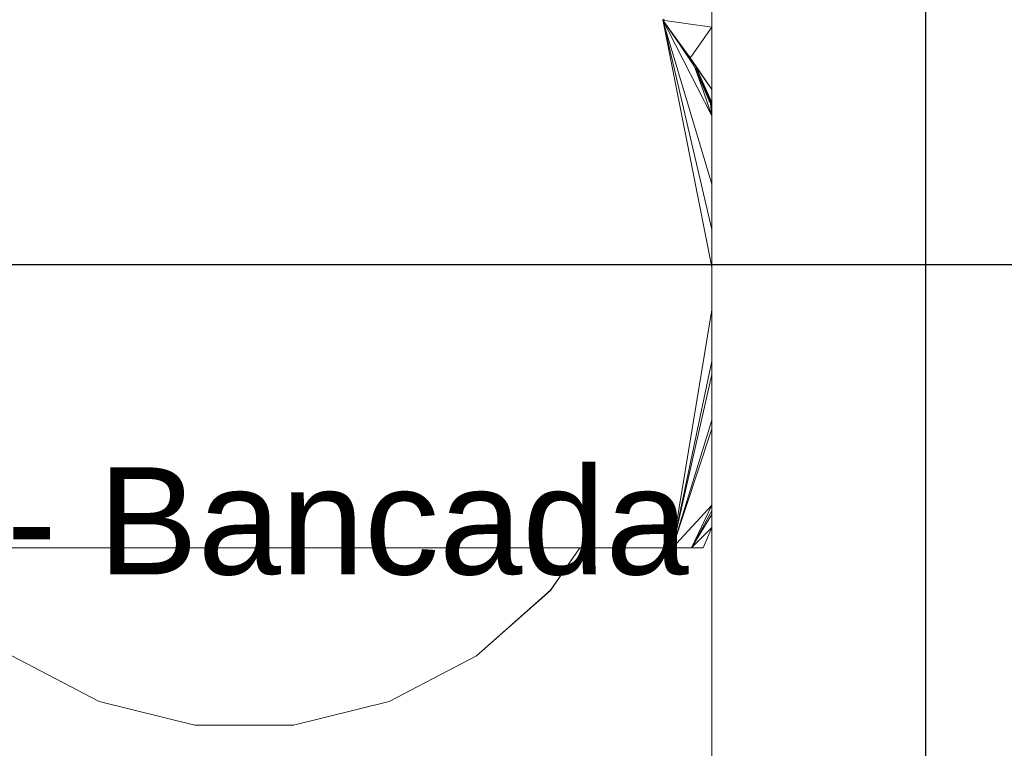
# Model space of a CAD drawing. Header units: millimetres. Extents: x -16331 to -10174, y -4135 to -3584.
# Tile 68 of 256: x -10358.88 to -10357.04, y -4017.3 to -4015.94. Entities that reach past the tile are written whole.
import ezdxf

# ---------------------------------------------------------------- set-up
doc = ezdxf.new("R2010")
doc.units = ezdxf.units.MM
for name, color, linetype, lineweight in [('DI-Cotas', 9, 'Continuous', 5), ('DI-Elementos externos em corte', 9, 'Continuous', 18), ('DI-Elementos externos em vista', 9, 'Continuous', 5), ('IFC-IfcBuildingElementProxy-Contorno', 250, 'Continuous', 5), ('IFC-IfcWallStandardCase-Contorno', 250, 'Continuous', 5)]:
    doc.layers.add(name, color=color, linetype=linetype, lineweight=lineweight)
doc.layers.add('DI-Eixos', color=7, linetype='Continuous')
doc.layers.add('Textos', color=7, linetype='Continuous')
doc.styles.add('Arial', font='arial.ttf', dxfattribs={"height": 100})
doc.styles.add('TimesNewRoman', font='times.ttf')
doc.dimstyles.new('UM_25.000000', dxfattribs={"dimtxt": 0.18, "dimasz": 0.1, "dimexe": 0.1, "dimexo": 0.2, "dimgap": 0, "dimtad": 1, "dimtih": 1, "dimtoh": 1, "dimdec": 1, "dimlfac": 25, "dimzin": 0, "dimdsep": 46, "dimtxsty": 'Standard', "dimblk": 'CLOSED', "dimblk1": 'CLOSED', "dimblk2": 'CLOSED', "dimcen": 0.09, "dimdle": 0.1, "dimadec": 1, "dimazin": 2, "dimtfac": 1, "dimtdec": 4, "dimtofl": 0, "dimtmove": 0, "dimatfit": 3, "dimldrblk": 'CLOSED', "dimfxl": 1, "dimtolj": 1, "dimarcsym": 0})

# ---------------------------------------------------------------- blocks, each defined once
blk = doc.blocks.new('_Dot')
at = {"color": 0, "linetype": 'ByBlock', "lineweight": -2}
blk.add_line((-0.5, 0), (-1, 0), dxfattribs=at)
at = {"color": 0, "linetype": 'ByBlock', "const_width": 0.5}
blk.add_lwpolyline([(-0.25, 0, 1), (0.25, 0, 1)], format="xyb", close=True, dxfattribs=at)
blk = doc.blocks.new('*D224')
at = {"layer": 'Defpoints', "color": 0, "transparency": 16777216}
for p in [(-10358.1826, -4008.1924), (-10357.1826, -4008.1924), (-10358.1826, -4018.7924)]:
    blk.add_point(p, dxfattribs=at)
at = {"layer": 'DI-Cotas', "color": 0, "lineweight": -2, "transparency": 16777216}
for p, q in [((-10357.9826, -4008.1924), (-10357.0826, -4008.1924)), ((-10357.1826, -4018.6924), (-10357.1826, -4008.2924)), ((-10357.9826, -4018.7924), (-10357.0826, -4018.7924))]:
    blk.add_line(p, q, dxfattribs=at)
at = {"layer": 'DI-Cotas', "color": 0, "lineweight": -2, "transparency": 16777216, "xscale": 0.1, "yscale": 0.1, "zscale": 0.1}
for p, rotation in [((-10357.1826, -4008.1924), 90), ((-10357.1826, -4018.7924), 270)]:
    blk.add_blockref('_Dot', p, dxfattribs=dict(at, rotation=rotation))
at = {"layer": 'DI-Cotas', "transparency": 16777216, "insert": (-10357.3326, -4013.4924), "char_height": 0.15, "attachment_point": 5, "rotation": 90, "style": 'TimesNewRoman'}
blk.add_mtext('\\A1;265', dxfattribs=at)

msp = doc.modelspace()

# ---------------------------------------------------------------- linework, layer by layer
at = {"layer": 'DI-Eixos'}
msp.add_line((-10376.1671, -4016.3924), (-10355.1826, -4016.3924), dxfattribs=at)
at = {"layer": 'DI-Elementos externos em corte'}
for p, q in [((-10357.5826, -4015.9497), (-10357.5826, -4015.8731)), ((-10357.6715, -4015.9349), (-10357.6738, -4015.9364)), ((-10357.6738, -4015.9364), (-10357.6701, -4015.937)), ((-10357.6738, -4015.9364), (-10357.6228, -4016.0068)), ((-10357.6721, -4015.9452), (-10357.6738, -4015.9364)), ((-10357.6367, -4015.9894), (-10357.6738, -4015.9364)), ((-10357.6432, -4015.9813), (-10357.6738, -4015.9364)), ((-10357.6738, -4015.9364), (-10357.6645, -4015.9546)), ((-10357.6738, -4015.9364), (-10357.6707, -4015.9469)), ((-10357.6738, -4015.9364), (-10357.6716, -4015.9457)), ((-10357.6701, -4015.937), (-10357.6352, -4015.942)), ((-10357.6697, -4015.9574), (-10357.6721, -4015.9452)), ((-10357.6716, -4015.9457), (-10357.6685, -4015.9593)), ((-10357.6707, -4015.9469), (-10357.6657, -4015.9636)), ((-10357.5826, -4016.3975), (-10357.6697, -4015.9574)), ((-10357.6645, -4015.9546), (-10357.6361, -4016.0104)), ((-10357.6352, -4015.942), (-10357.5826, -4015.9497)), ((-10357.5826, -4015.9497), (-10357.6208, -4016.004)), ((-10357.5826, -4016.066), (-10357.5826, -4015.9497)), ((-10357.6685, -4015.9593), (-10357.5826, -4016.3271)), ((-10357.6657, -4015.9636), (-10357.5826, -4016.2429)), ((-10357.6147, -4016.023), (-10357.6432, -4015.9813)), ((-10357.6232, -4016.0086), (-10357.6367, -4015.9894)), ((-10357.6361, -4016.0104), (-10357.5826, -4016.1151)), ((-10357.6232, -4016.0086), (-10357.6147, -4016.023)), ((-10357.6189, -4016.0149), (-10357.6232, -4016.0086)), ((-10357.6211, -4016.0044), (-10357.6228, -4016.0068)), ((-10357.6228, -4016.0068), (-10357.6147, -4016.0186)), ((-10357.6208, -4016.004), (-10357.6211, -4016.0044)), ((-10357.6147, -4016.023), (-10357.6189, -4016.0149)), ((-10357.6147, -4016.0186), (-10357.6144, -4016.0191)), ((-10357.5875, -4016.0869), (-10357.6147, -4016.023)), ((-10357.6147, -4016.023), (-10357.5984, -4016.0698)), ((-10357.6144, -4016.0191), (-10357.5826, -4016.066)), ((-10357.5826, -4016.066), (-10357.6127, -4016.0231)), ((-10357.6127, -4016.0231), (-10357.5826, -4016.0905)), ((-10357.5826, -4016.0905), (-10357.5826, -4016.066)), ((-10357.5984, -4016.0698), (-10357.5826, -4016.1151)), ((-10357.5853, -4016.0922), (-10357.5875, -4016.0869)), ((-10357.5853, -4016.0922), (-10357.5826, -4016.1151)), ((-10357.5826, -4016.0985), (-10357.5853, -4016.0922)), ((-10357.5826, -4016.1151), (-10357.5826, -4016.0985)), ((-10357.5826, -4016.2429), (-10357.5826, -4016.1151)), ((-10357.5826, -4016.3271), (-10357.5826, -4016.2429)), ((-10357.5826, -4016.3975), (-10357.5826, -4016.3271)), ((-10357.5826, -4016.4773), (-10357.5826, -4016.3975)), ((-10357.5826, -4016.4773), (-10357.5826, -4016.3975)), ((-10357.5826, -4016.4773), (-10357.6561, -4016.9216)), ((-10357.5826, -4016.5731), (-10357.5826, -4016.4773)), ((-10357.5826, -4016.5731), (-10357.6561, -4016.9216)), ((-10357.5826, -4016.598), (-10357.5826, -4016.5731)), ((-10357.5826, -4016.598), (-10357.6561, -4016.9216)), ((-10357.5826, -4016.6832), (-10357.5826, -4016.598)), ((-10357.5826, -4016.6832), (-10357.6561, -4016.9216)), ((-10357.5826, -4016.6993), (-10357.5826, -4016.6832)), ((-10357.5826, -4016.6993), (-10357.6561, -4016.9216)), ((-10357.5826, -4016.8418), (-10357.5826, -4016.6993)), ((-10357.5826, -4016.8418), (-10357.6561, -4016.9216)), ((-10357.5826, -4016.8418), (-10357.6203, -4016.9216)), ((-10357.5826, -4016.8525), (-10357.6203, -4016.9216)), ((-10357.5826, -4016.8589), (-10357.6203, -4016.9216)), ((-10357.5826, -4016.8525), (-10357.5826, -4016.8418)), ((-10357.5826, -4016.8589), (-10357.5826, -4016.8525)), ((-10357.5826, -4016.8834), (-10357.5826, -4016.8589)), ((-10357.5826, -4016.8834), (-10357.6203, -4016.9216)), ((-10357.599, -4016.9216), (-10357.5826, -4016.8834)), ((-10358.8951, -4016.9216), (-10358.8674, -4016.9216)), ((-10358.5682, -4016.9216), (-10358.8674, -4016.9216)), ((-10358.8674, -4016.9216), (-10358.7521, -4016.9216)), ((-10358.5682, -4016.9216), (-10358.7521, -4016.9216)), ((-10358.61, -4016.9216), (-10358.7521, -4016.9216)), ((-10358.7521, -4016.9216), (-10358.7168, -4016.9216)), ((-10358.7168, -4016.9216), (-10358.61, -4016.9216)), ((-10358.61, -4016.9216), (-10358.5909, -4016.9216)), ((-10358.5909, -4016.9216), (-10358.5682, -4016.9216)), ((-10358.5084, -4016.9216), (-10358.5682, -4016.9216)), ((-10358.5253, -4016.9216), (-10358.5682, -4016.9216)), ((-10358.5682, -4016.9216), (-10358.543, -4016.9216)), ((-10358.543, -4016.9216), (-10358.4706, -4016.9216)), ((-10358.3061, -4016.9216), (-10358.5253, -4016.9216)), ((-10358.1638, -4016.9216), (-10358.5084, -4016.9216)), ((-10358.315, -4016.9216), (-10358.4706, -4016.9216)), ((-10358.3153, -4016.9216), (-10358.4706, -4016.9216)), ((-10358.3357, -4016.9216), (-10358.4706, -4016.9216)), ((-10358.4706, -4016.9216), (-10358.4233, -4016.9216)), ((-10358.4233, -4016.9216), (-10358.3357, -4016.9216)), ((-10358.3357, -4016.9216), (-10358.3153, -4016.9216)), ((-10358.3153, -4016.9216), (-10358.284, -4016.9216)), ((-10358.2934, -4016.9216), (-10358.315, -4016.9216)), ((-10358.2892, -4016.9216), (-10358.3061, -4016.9216)), ((-10358.284, -4016.9216), (-10358.2934, -4016.9216)), ((-10358.284, -4016.9216), (-10358.2892, -4016.9216)), ((-10357.8729, -4016.9216), (-10358.284, -4016.9216)), ((-10358.0858, -4016.9216), (-10358.284, -4016.9216)), ((-10358.284, -4016.9216), (-10358.208, -4016.9216)), ((-10358.0858, -4016.9216), (-10358.208, -4016.9216)), ((-10358.208, -4016.9216), (-10358.1521, -4016.9216)), ((-10358.0886, -4016.9216), (-10358.208, -4016.9216)), ((-10358.0829, -4016.9216), (-10358.1638, -4016.9216)), ((-10358.1521, -4016.9216), (-10358.0886, -4016.9216)), ((-10358.0886, -4016.9216), (-10358.0858, -4016.9216)), ((-10358.0858, -4016.9216), (-10357.8729, -4016.9216)), ((-10358.0858, -4016.9216), (-10358.0291, -4016.9216)), ((-10357.8729, -4016.9216), (-10358.0829, -4016.9216)), ((-10357.8729, -4016.9216), (-10358.0291, -4016.9216)), ((-10357.9167, -4016.9216), (-10358.0291, -4016.9216)), ((-10358.0291, -4016.9216), (-10358.0245, -4016.9216)), ((-10357.9167, -4016.9216), (-10358.0245, -4016.9216)), ((-10358.0245, -4016.9216), (-10357.9741, -4016.9216)), ((-10357.9741, -4016.9216), (-10357.9167, -4016.9216)), ((-10357.8729, -4016.9216), (-10357.9167, -4016.9216)), ((-10357.9167, -4016.9216), (-10357.878, -4016.9216)), ((-10357.878, -4016.9216), (-10357.8729, -4016.9216)), ((-10357.7838, -4016.9216), (-10357.8729, -4016.9216)), ((-10357.8729, -4016.9216), (-10357.8162, -4016.9216)), ((-10357.6924, -4016.9216), (-10357.8729, -4016.9216)), ((-10357.8162, -4016.9216), (-10357.7838, -4016.9216)), ((-10357.6561, -4016.9216), (-10357.7838, -4016.9216)), ((-10357.7077, -4016.9216), (-10357.7838, -4016.9216)), ((-10357.7838, -4016.9216), (-10357.7687, -4016.9216)), ((-10357.7687, -4016.9216), (-10357.729, -4016.9216)), ((-10357.729, -4016.9216), (-10357.7254, -4016.9216)), ((-10357.7254, -4016.9216), (-10357.7077, -4016.9216)), ((-10357.7077, -4016.9216), (-10357.6561, -4016.9216)), ((-10357.6561, -4016.9216), (-10357.6924, -4016.9216)), ((-10357.6203, -4016.9216), (-10357.6561, -4016.9216)), ((-10357.6561, -4016.9216), (-10357.6457, -4016.9216)), ((-10357.6457, -4016.9216), (-10357.6203, -4016.9216)), ((-10357.6203, -4016.9216), (-10357.599, -4016.9216))]:
    msp.add_line(p, q, dxfattribs=at)
at = {"layer": 'DI-Elementos externos em corte', "lineweight": 5}
for p, q in [((-10357.5826, -4015.9497), (-10357.5826, -4015.8731)), ((-10357.6715, -4015.9349), (-10357.6738, -4015.9364)), ((-10357.6738, -4015.9364), (-10357.6701, -4015.937)), ((-10357.6738, -4015.9364), (-10357.6228, -4016.0068)), ((-10357.6721, -4015.9452), (-10357.6738, -4015.9364)), ((-10357.6367, -4015.9894), (-10357.6738, -4015.9364)), ((-10357.6432, -4015.9813), (-10357.6738, -4015.9364)), ((-10357.6738, -4015.9364), (-10357.6645, -4015.9546)), ((-10357.6738, -4015.9364), (-10357.6707, -4015.9469)), ((-10357.6738, -4015.9364), (-10357.6716, -4015.9457)), ((-10357.6701, -4015.937), (-10357.6352, -4015.942)), ((-10357.6697, -4015.9574), (-10357.6721, -4015.9452)), ((-10357.6716, -4015.9457), (-10357.6685, -4015.9593)), ((-10357.6707, -4015.9469), (-10357.6657, -4015.9636)), ((-10357.5826, -4016.3975), (-10357.6697, -4015.9574)), ((-10357.6645, -4015.9546), (-10357.6361, -4016.0104)), ((-10357.6352, -4015.942), (-10357.5826, -4015.9497)), ((-10357.5826, -4015.9497), (-10357.6208, -4016.004)), ((-10357.5826, -4016.066), (-10357.5826, -4015.9497)), ((-10357.6685, -4015.9593), (-10357.5826, -4016.3271)), ((-10357.6657, -4015.9636), (-10357.5826, -4016.2429)), ((-10357.6147, -4016.023), (-10357.6432, -4015.9813)), ((-10357.6232, -4016.0086), (-10357.6367, -4015.9894)), ((-10357.6361, -4016.0104), (-10357.5826, -4016.1151)), ((-10357.6232, -4016.0086), (-10357.6147, -4016.023)), ((-10357.6189, -4016.0149), (-10357.6232, -4016.0086)), ((-10357.6211, -4016.0044), (-10357.6228, -4016.0068)), ((-10357.6228, -4016.0068), (-10357.6147, -4016.0186)), ((-10357.6208, -4016.004), (-10357.6211, -4016.0044)), ((-10357.6147, -4016.023), (-10357.6189, -4016.0149)), ((-10357.6147, -4016.0186), (-10357.6144, -4016.0191)), ((-10357.5875, -4016.0869), (-10357.6147, -4016.023)), ((-10357.6147, -4016.023), (-10357.5984, -4016.0698)), ((-10357.6144, -4016.0191), (-10357.5826, -4016.066)), ((-10357.5826, -4016.066), (-10357.6127, -4016.0231)), ((-10357.6127, -4016.0231), (-10357.5826, -4016.0905)), ((-10357.5826, -4016.0905), (-10357.5826, -4016.066)), ((-10357.5984, -4016.0698), (-10357.5826, -4016.1151)), ((-10357.5853, -4016.0922), (-10357.5875, -4016.0869)), ((-10357.5853, -4016.0922), (-10357.5826, -4016.1151)), ((-10357.5826, -4016.0985), (-10357.5853, -4016.0922)), ((-10357.5826, -4016.1151), (-10357.5826, -4016.0985)), ((-10357.5826, -4016.2429), (-10357.5826, -4016.1151)), ((-10357.5826, -4016.3271), (-10357.5826, -4016.2429)), ((-10357.5826, -4016.3975), (-10357.5826, -4016.3271)), ((-10357.5826, -4016.4773), (-10357.5826, -4016.3975)), ((-10357.5826, -4016.4773), (-10357.5826, -4016.3975)), ((-10357.5826, -4016.4773), (-10357.6561, -4016.9216)), ((-10357.5826, -4016.5731), (-10357.5826, -4016.4773)), ((-10357.5826, -4016.5731), (-10357.6561, -4016.9216)), ((-10357.5826, -4016.598), (-10357.5826, -4016.5731)), ((-10357.5826, -4016.598), (-10357.6561, -4016.9216)), ((-10357.5826, -4016.6832), (-10357.5826, -4016.598)), ((-10357.5826, -4016.6832), (-10357.6561, -4016.9216)), ((-10357.5826, -4016.6993), (-10357.5826, -4016.6832)), ((-10357.5826, -4016.6993), (-10357.6561, -4016.9216)), ((-10357.5826, -4016.8418), (-10357.5826, -4016.6993)), ((-10357.5826, -4016.8418), (-10357.6561, -4016.9216)), ((-10357.5826, -4016.8418), (-10357.6203, -4016.9216)), ((-10357.5826, -4016.8525), (-10357.6203, -4016.9216)), ((-10357.5826, -4016.8589), (-10357.6203, -4016.9216)), ((-10357.5826, -4016.8525), (-10357.5826, -4016.8418)), ((-10357.5826, -4016.8589), (-10357.5826, -4016.8525)), ((-10357.5826, -4016.8834), (-10357.5826, -4016.8589)), ((-10357.5826, -4016.8834), (-10357.6203, -4016.9216)), ((-10357.599, -4016.9216), (-10357.5826, -4016.8834)), ((-10358.8951, -4016.9216), (-10358.8674, -4016.9216)), ((-10358.5682, -4016.9216), (-10358.8674, -4016.9216)), ((-10358.8674, -4016.9216), (-10358.7521, -4016.9216)), ((-10358.5682, -4016.9216), (-10358.7521, -4016.9216)), ((-10358.61, -4016.9216), (-10358.7521, -4016.9216)), ((-10358.7521, -4016.9216), (-10358.7168, -4016.9216)), ((-10358.7168, -4016.9216), (-10358.61, -4016.9216)), ((-10358.61, -4016.9216), (-10358.5909, -4016.9216)), ((-10358.5909, -4016.9216), (-10358.5682, -4016.9216)), ((-10358.5084, -4016.9216), (-10358.5682, -4016.9216)), ((-10358.5253, -4016.9216), (-10358.5682, -4016.9216)), ((-10358.5682, -4016.9216), (-10358.543, -4016.9216)), ((-10358.543, -4016.9216), (-10358.4706, -4016.9216)), ((-10358.3061, -4016.9216), (-10358.5253, -4016.9216)), ((-10358.1638, -4016.9216), (-10358.5084, -4016.9216)), ((-10358.315, -4016.9216), (-10358.4706, -4016.9216)), ((-10358.3153, -4016.9216), (-10358.4706, -4016.9216)), ((-10358.3357, -4016.9216), (-10358.4706, -4016.9216)), ((-10358.4706, -4016.9216), (-10358.4233, -4016.9216)), ((-10358.4233, -4016.9216), (-10358.3357, -4016.9216)), ((-10358.3357, -4016.9216), (-10358.3153, -4016.9216)), ((-10358.3153, -4016.9216), (-10358.284, -4016.9216)), ((-10358.2934, -4016.9216), (-10358.315, -4016.9216)), ((-10358.2892, -4016.9216), (-10358.3061, -4016.9216)), ((-10358.284, -4016.9216), (-10358.2934, -4016.9216)), ((-10358.284, -4016.9216), (-10358.2892, -4016.9216)), ((-10357.8729, -4016.9216), (-10358.284, -4016.9216)), ((-10358.0858, -4016.9216), (-10358.284, -4016.9216)), ((-10358.284, -4016.9216), (-10358.208, -4016.9216)), ((-10358.0858, -4016.9216), (-10358.208, -4016.9216)), ((-10358.208, -4016.9216), (-10358.1521, -4016.9216)), ((-10358.0886, -4016.9216), (-10358.208, -4016.9216)), ((-10358.0829, -4016.9216), (-10358.1638, -4016.9216)), ((-10358.1521, -4016.9216), (-10358.0886, -4016.9216)), ((-10358.0886, -4016.9216), (-10358.0858, -4016.9216)), ((-10358.0858, -4016.9216), (-10357.8729, -4016.9216)), ((-10358.0858, -4016.9216), (-10358.0291, -4016.9216)), ((-10357.8729, -4016.9216), (-10358.0829, -4016.9216)), ((-10357.8729, -4016.9216), (-10358.0291, -4016.9216)), ((-10357.9167, -4016.9216), (-10358.0291, -4016.9216)), ((-10358.0291, -4016.9216), (-10358.0245, -4016.9216)), ((-10357.9167, -4016.9216), (-10358.0245, -4016.9216)), ((-10358.0245, -4016.9216), (-10357.9741, -4016.9216)), ((-10357.9741, -4016.9216), (-10357.9167, -4016.9216)), ((-10357.8729, -4016.9216), (-10357.9167, -4016.9216)), ((-10357.9167, -4016.9216), (-10357.878, -4016.9216)), ((-10357.878, -4016.9216), (-10357.8729, -4016.9216)), ((-10357.7838, -4016.9216), (-10357.8729, -4016.9216)), ((-10357.8729, -4016.9216), (-10357.8162, -4016.9216)), ((-10357.6924, -4016.9216), (-10357.8729, -4016.9216)), ((-10357.8162, -4016.9216), (-10357.7838, -4016.9216)), ((-10357.6561, -4016.9216), (-10357.7838, -4016.9216)), ((-10357.7077, -4016.9216), (-10357.7838, -4016.9216)), ((-10357.7838, -4016.9216), (-10357.7687, -4016.9216)), ((-10357.7687, -4016.9216), (-10357.729, -4016.9216)), ((-10357.729, -4016.9216), (-10357.7254, -4016.9216)), ((-10357.7254, -4016.9216), (-10357.7077, -4016.9216)), ((-10357.7077, -4016.9216), (-10357.6561, -4016.9216)), ((-10357.6561, -4016.9216), (-10357.6924, -4016.9216)), ((-10357.6203, -4016.9216), (-10357.6561, -4016.9216)), ((-10357.6561, -4016.9216), (-10357.6457, -4016.9216)), ((-10357.6457, -4016.9216), (-10357.6203, -4016.9216)), ((-10357.6203, -4016.9216), (-10357.599, -4016.9216))]:
    msp.add_line(p, q, dxfattribs=at)
at = {"layer": 'DI-Elementos externos em vista'}
for p, q in [((-10357.5826, -4019.0717), (-10357.5826, -4014.74)), ((-10357.6343, -4015.9924), (-10357.6367, -4015.9894)), ((-10357.6287, -4015.9994), (-10357.6343, -4015.9924)), ((-10357.6239, -4016.0053), (-10357.6287, -4015.9994)), ((-10357.6228, -4016.0068), (-10357.6239, -4016.0053)), ((-10357.6122, -4016.0243), (-10357.6127, -4016.0231)), ((-10357.6118, -4016.0254), (-10357.6122, -4016.0243)), ((-10357.6097, -4016.0304), (-10357.6118, -4016.0254)), ((-10357.608, -4016.0342), (-10357.6097, -4016.0304)), ((-10357.6048, -4016.0419), (-10357.608, -4016.0342)), ((-10357.5826, -4016.0944), (-10357.6048, -4016.0419)), ((-10357.5875, -4016.0869), (-10357.5826, -4016.0946)), ((-10357.5826, -4016.0944), (-10357.5826, -4016.0905)), ((-10357.5826, -4016.0946), (-10357.5826, -4016.0944)), ((-10357.5826, -4016.0985), (-10357.5826, -4016.0946)), ((-10357.5826, -4016.9216), (-10357.5826, -4016.8834)), ((-10357.8293, -4016.9216), (-10357.884, -4017.0008)), ((-10357.884, -4017.0007), (-10357.8293, -4016.9216)), ((-10357.5826, -4017.5259), (-10357.5826, -4016.9216)), ((-10358.0219, -4017.1229), (-10357.884, -4017.0007)), ((-10357.884, -4017.0008), (-10358.0219, -4017.1229)), ((-10358.7269, -4017.2085), (-10358.89, -4017.1229)), ((-10358.89, -4017.1229), (-10358.7269, -4017.2085)), ((-10358.0219, -4017.1229), (-10358.185, -4017.2085)), ((-10358.185, -4017.2085), (-10358.0219, -4017.1229)), ((-10358.548, -4017.2526), (-10358.7269, -4017.2085)), ((-10358.7269, -4017.2085), (-10358.548, -4017.2526)), ((-10358.185, -4017.2085), (-10358.3638, -4017.2526)), ((-10358.3638, -4017.2526), (-10358.185, -4017.2085)), ((-10358.3638, -4017.2526), (-10358.548, -4017.2526)), ((-10358.548, -4017.2526), (-10358.3638, -4017.2526))]:
    msp.add_line(p, q, dxfattribs=at)
at = {"layer": 'IFC-IfcBuildingElementProxy-Contorno', "lineweight": 5}
for p, q in [((-10357.6343, -4015.9924), (-10357.6367, -4015.9894)), ((-10357.6287, -4015.9994), (-10357.6343, -4015.9924)), ((-10357.6239, -4016.0053), (-10357.6287, -4015.9994)), ((-10357.6228, -4016.0068), (-10357.6239, -4016.0053)), ((-10357.6122, -4016.0243), (-10357.6127, -4016.0231)), ((-10357.6118, -4016.0254), (-10357.6122, -4016.0243)), ((-10357.6097, -4016.0304), (-10357.6118, -4016.0254)), ((-10357.608, -4016.0342), (-10357.6097, -4016.0304)), ((-10357.6048, -4016.0419), (-10357.608, -4016.0342)), ((-10357.5826, -4016.0944), (-10357.6048, -4016.0419)), ((-10357.5875, -4016.0869), (-10357.5826, -4016.0946)), ((-10357.5826, -4016.0944), (-10357.5826, -4016.0905)), ((-10357.5826, -4016.0946), (-10357.5826, -4016.0944)), ((-10357.5826, -4016.0985), (-10357.5826, -4016.0946)), ((-10357.5826, -4016.9216), (-10357.5826, -4016.8834)), ((-10357.8293, -4016.9216), (-10357.884, -4017.0008)), ((-10357.884, -4017.0007), (-10357.8293, -4016.9216)), ((-10357.5826, -4017.5259), (-10357.5826, -4016.9216)), ((-10358.0219, -4017.1229), (-10357.884, -4017.0007)), ((-10357.884, -4017.0008), (-10358.0219, -4017.1229)), ((-10358.7269, -4017.2085), (-10358.89, -4017.1229)), ((-10358.89, -4017.1229), (-10358.7269, -4017.2085)), ((-10358.0219, -4017.1229), (-10358.185, -4017.2085)), ((-10358.185, -4017.2085), (-10358.0219, -4017.1229)), ((-10358.548, -4017.2526), (-10358.7269, -4017.2085)), ((-10358.7269, -4017.2085), (-10358.548, -4017.2526)), ((-10358.185, -4017.2085), (-10358.3638, -4017.2526)), ((-10358.3638, -4017.2526), (-10358.185, -4017.2085)), ((-10358.3638, -4017.2526), (-10358.548, -4017.2526)), ((-10358.548, -4017.2526), (-10358.3638, -4017.2526))]:
    msp.add_line(p, q, dxfattribs=at)
at = {"layer": 'IFC-IfcWallStandardCase-Contorno', "lineweight": 5}
msp.add_line((-10357.5826, -4019.0717), (-10357.5826, -4014.74), dxfattribs=at)

# ---------------------------------------------------------------- texts
at = {"layer": 'Textos', "insert": (-10360.5664, -4016.974), "char_height": 0.2, "width": 5.881098, "attachment_point": 7, "line_spacing_factor": 0.6, "style": 'Arial'}
msp.add_mtext('25 mm - 3/4" - Bancada', dxfattribs=at)

# ---------------------------------------------------------------- dimensions: what is measured, and where the dimension line sits
at = {"layer": 'DI-Cotas'}
dim = msp.add_linear_dim(base=(-10357.1826, -4008.1924), p1=(-10358.1826, -4018.7924), p2=(-10358.1826, -4008.1924), angle=90, dimstyle='UM_25.000000', override={"dimtxt": 0.15, "dimasz": 0.1, "dimexe": 0.1, "dimexo": 0.2, "dimtad": 1, "dimtih": 0, "dimtoh": 0, "dimdec": 1, "dimlfac": 25, "dimzin": 8, "dimtxsty": 'TimesNewRoman', "dimblk": 'Dot', "dimblk1": 'Dot', "dimblk2": 'Dot', "dimsah": 1, "dimdle": 0.1, "dimse1": 0, "dimse2": 0, "dimclrt": 256, "dimadec": 1, "dimazin": 3, "dimtmove": 2, "dimldrblk": 'Dot'}, dxfattribs=at)
dim.commit()
dim.dimension.update_dxf_attribs({"geometry": '*D224', "text_midpoint": (-10357.3326, -4013.4924), "dimtype": 160, "text_rotation": 90})

doc.saveas('drawing.dxf')
